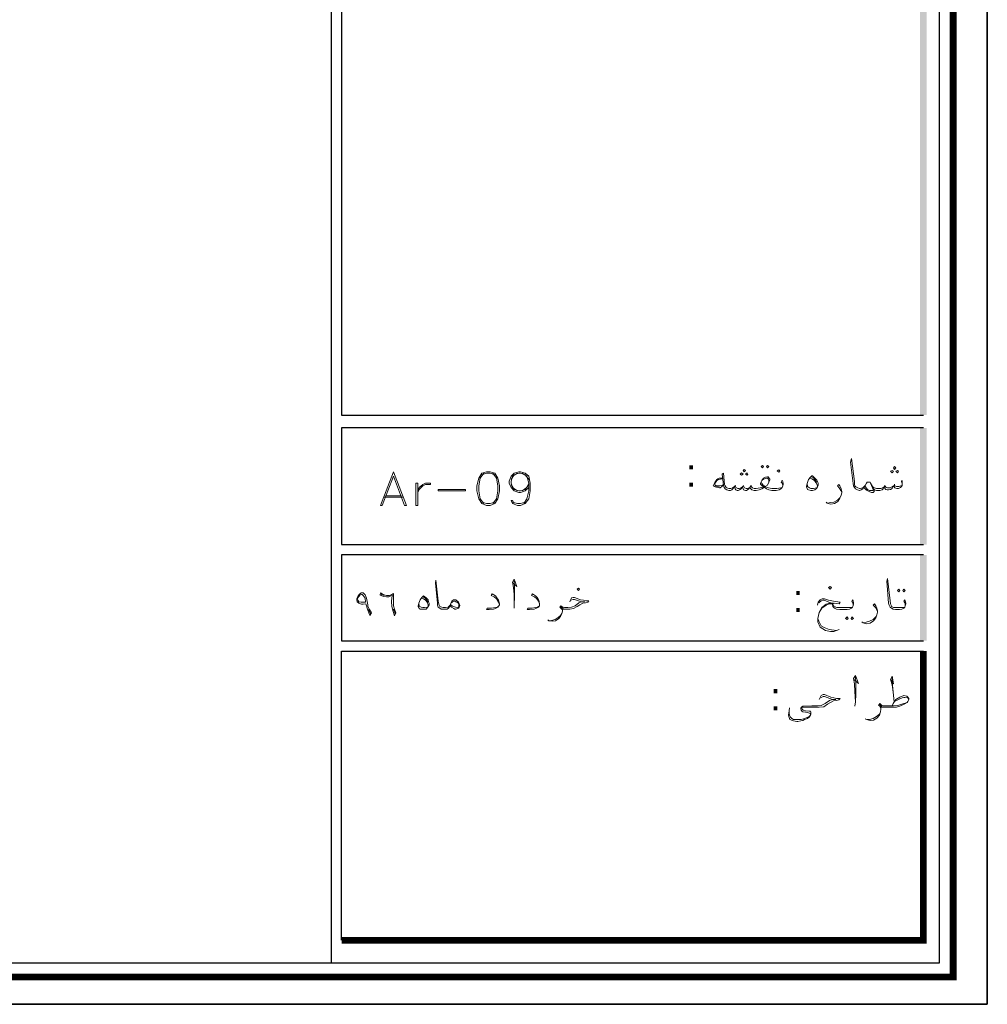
# Model space of a CAD drawing. Header units: metres. Extents: x 5.7 to 89.8, y 4 to 63.5.
# Tile 11 of 16: x 70.7 to 89.8, y 4 to 23.4. Entities that reach past the tile are written whole.
import ezdxf

# ---------------------------------------------------------------- set-up
doc = ezdxf.new("R2010")
doc.units = ezdxf.units.M
doc.header["$MEASUREMENT"] = 0
for name, color, linetype in [('PDF6_KADR', 7, 'Continuous'), ('PDF6_Text', 7, 'Continuous'), ('PDF6_textt', 7, 'Continuous')]:
    doc.layers.add(name, color=color, linetype=linetype)
doc.styles.add('PDF B Mitra', font='BMITRA.TTF')

msp = doc.modelspace()

# ---------------------------------------------------------------- linework, layer by layer
at = {"layer": 'PDF6_KADR', "lineweight": 25}
for points in [[(5.695, 4.013), (89.785, 4.013), (89.785, 63.476), (5.695, 63.476)], [(5.695, 63.476), (89.785, 63.476), (89.785, 4.013), (5.695, 4.013)], [(6.514, 4.832), (88.841, 4.832), (88.841, 62.657), (6.514, 62.657)]]:
    msp.add_lwpolyline(points, close=True, dxfattribs=at)
at = {"layer": 'PDF6_KADR', "lineweight": 0, "const_width": 0.135}
msp.add_lwpolyline([(6.235, 62.937), (6.235, 4.552), (89.111, 4.552), (89.111, 62.937)], close=True, dxfattribs=at)
at = {"layer": 'PDF6_KADR', "lineweight": 25}
for points in [[(76.851, 4.832), (76.851, 62.657)], [(88.524, 42.759), (77.053, 42.759), (77.053, 15.956), (77.053, 15.628), (88.524, 15.628)], [(88.524, 15.378), (77.053, 15.378), (77.053, 13.076), (88.524, 13.076)], [(88.524, 12.874), (82.783, 12.874), (77.053, 12.874), (77.053, 11.179), (82.783, 11.179), (88.524, 11.179)], [(77.053, 5.275), (77.053, 10.976), (78.748, 10.976), (82.783, 10.976), (88.524, 10.976)]]:
    msp.add_lwpolyline(points, dxfattribs=at)
at = {"layer": 'PDF6_KADR', "lineweight": 0, "const_width": 0.135}
msp.add_lwpolyline([(77.053, 5.275), (88.524, 5.275), (88.524, 9.31), (88.524, 10.976)], dxfattribs=at)
at = {"layer": 'PDF6_KADR', "transparency": 33554559}
for points in [[(88.456, 15.628), (88.591, 15.628), (88.456, 42.759)], [(88.591, 15.628), (88.456, 42.759), (88.591, 42.759)], [(88.456, 13.076), (88.591, 13.076), (88.456, 15.378)], [(88.591, 13.076), (88.456, 15.378), (88.591, 15.378)], [(88.456, 11.179), (88.591, 11.179), (88.456, 12.874)], [(88.591, 11.179), (88.456, 12.874), (88.591, 12.874)]]:
    msp.add_solid(points, dxfattribs=at)
at = {"layer": 'PDF6_textt', "lineweight": 20}
for points in [[(88.109, 14.28), (88.09, 14.318), (88.109, 14.338), (88.109, 14.299), (88.109, 14.28), (88.109, 14.241), (88.09, 14.222), (88.071, 14.203), (88.032, 14.184), (88.003, 14.184), (87.965, 14.193), (87.946, 14.212), (87.936, 14.232), (87.907, 14.184), (87.878, 14.164), (87.84, 14.155), (87.811, 14.155), (87.782, 14.164), (87.763, 14.184), (87.753, 14.212), (87.734, 14.174), (87.715, 14.155), (87.666, 14.145), (87.618, 14.145), (87.599, 14.145), (87.56, 14.155), (87.541, 14.174), (87.522, 14.222), (87.483, 14.289), (87.474, 14.309), (87.455, 14.309), (87.435, 14.309), (87.416, 14.309), (87.406, 14.289), (87.377, 14.241), (87.349, 14.203), (87.329, 14.184), (87.329, 14.174), (87.3, 14.155), (87.272, 14.145), (87.262, 14.145), (87.223, 14.155), (87.185, 14.174), (87.166, 14.203), (87.146, 14.232), (87.137, 14.28), (87.089, 14.704), (87.108, 14.771), (87.166, 14.318), (87.166, 14.261), (87.175, 14.232), (87.194, 14.212), (87.233, 14.193), (87.262, 14.184), (87.272, 14.184), (87.281, 14.184), (87.329, 14.193), (87.339, 14.203), (87.349, 14.212), (87.377, 14.241)], [(79.855, 14.482), (79.788, 14.386), (79.759, 14.232), (79.759, 14.135), (79.788, 13.981), (79.855, 13.885)], [(80.077, 14.453), (79.981, 14.482), (79.913, 14.482), (79.817, 14.453)], [(80.038, 13.885), (80.106, 13.981), (80.135, 14.135), (80.135, 14.232), (80.106, 14.386), (80.038, 14.482)], [(80.742, 14.203), (80.674, 14.135), (80.578, 14.106), (80.549, 14.106), (80.453, 14.135), (80.395, 14.203), (80.356, 14.289), (80.356, 14.328), (80.395, 14.424), (80.453, 14.482), (80.549, 14.511), (80.578, 14.511), (80.674, 14.482), (80.742, 14.424), (80.77, 14.289), (80.77, 14.135), (80.742, 13.981), (80.674, 13.885), (80.578, 13.846), (80.52, 13.846), (80.424, 13.885), (80.395, 13.943), (80.424, 13.943), (80.453, 13.885)], [(80.52, 14.135), (80.424, 14.203), (80.395, 14.289), (80.395, 14.328), (80.424, 14.424), (80.52, 14.482)], [(80.395, 14.357), (80.453, 14.453), (80.549, 14.482), (80.578, 14.482), (80.674, 14.453), (80.742, 14.357)], [(80.616, 14.482), (80.703, 14.424), (80.742, 14.289), (80.742, 14.135), (80.703, 13.981), (80.645, 13.885)], [(84.565, 14.386), (84.498, 14.386), (84.469, 14.376), (84.45, 14.357), (84.411, 14.299), (84.382, 14.232), (84.421, 14.212), (84.507, 14.193), (84.517, 14.193), (84.584, 14.251)], [(84.565, 14.376), (84.488, 14.357), (84.45, 14.338), (84.411, 14.28), (84.411, 14.27), (84.421, 14.251), (84.44, 14.241), (84.546, 14.232), (84.584, 14.261)], [(85.75, 14.232), (85.75, 14.251), (85.74, 14.289), (85.721, 14.309), (85.74, 14.347), (85.75, 14.318), (85.759, 14.28), (85.759, 14.261), (85.75, 14.232), (85.74, 14.203), (85.711, 14.174), (85.682, 14.155), (85.625, 14.145), (85.557, 14.145), (85.538, 14.145), (85.48, 14.155), (85.432, 14.174), (85.403, 14.193), (85.393, 14.212), (85.374, 14.193), (85.336, 14.174), (85.287, 14.155), (85.23, 14.145), (85.22, 14.145), (85.191, 14.145), (85.143, 14.155), (85.124, 14.174), (85.104, 14.203), (85.085, 14.174), (85.056, 14.155), (85.037, 14.145), (85.018, 14.145), (84.979, 14.155), (84.97, 14.174), (84.96, 14.212), (84.931, 14.174), (84.902, 14.155), (84.873, 14.145), (84.854, 14.145), (84.825, 14.155), (84.816, 14.174), (84.796, 14.212), (84.767, 14.174), (84.748, 14.155), (84.719, 14.145), (84.7, 14.145), (84.69, 14.145), (84.652, 14.155), (84.613, 14.174), (84.594, 14.203), (84.584, 14.251), (84.556, 14.463), (84.584, 14.482), (84.604, 14.261), (84.613, 14.232), (84.633, 14.203), (84.652, 14.193), (84.69, 14.184), (84.7, 14.184), (84.729, 14.184), (84.758, 14.193), (84.796, 14.212), (84.816, 14.232), (84.825, 14.203), (84.864, 14.184), (84.893, 14.184), (84.931, 14.193), (84.96, 14.212), (84.979, 14.232), (84.999, 14.193), (85.027, 14.184), (85.056, 14.184), (85.104, 14.203), (85.124, 14.232), (85.133, 14.212), (85.153, 14.193), (85.191, 14.184), (85.22, 14.184), (85.23, 14.184), (85.307, 14.193), (85.374, 14.212), (85.336, 14.241), (85.316, 14.27), (85.316, 14.289), (85.336, 14.338), (85.374, 14.386), (85.413, 14.405), (85.451, 14.415), (85.461, 14.415), (85.48, 14.395), (85.499, 14.367), (85.499, 14.347), (85.48, 14.309), (85.451, 14.251), (85.403, 14.222), (85.442, 14.203), (85.47, 14.193), (85.538, 14.184), (85.557, 14.184), (85.634, 14.184), (85.711, 14.193), (85.74, 14.203)], [(85.48, 14.309), (85.48, 14.338), (85.461, 14.376), (85.451, 14.386), (85.432, 14.386), (85.374, 14.367), (85.336, 14.338)], [(86.289, 14.386), (86.328, 14.376), (86.376, 14.338), (86.405, 14.299), (86.434, 14.241), (86.434, 14.222)], [(86.318, 14.415), (86.366, 14.386), (86.405, 14.328), (86.424, 14.309)], [(80.742, 14.261), (80.674, 14.164), (80.578, 14.135), (80.549, 14.135), (80.453, 14.164), (80.395, 14.261)], [(80.742, 14.289), (80.703, 14.203), (80.616, 14.135)], [(84.507, 14.212), (84.411, 14.232)], [(84.825, 14.241), (84.816, 14.232)], [(84.979, 14.241), (84.979, 14.232)], [(85.133, 14.241), (85.124, 14.232)], [(85.326, 14.309), (85.336, 14.28), (85.365, 14.251), (85.403, 14.222)], [(86.414, 14.193), (86.357, 14.184), (86.308, 14.184), (86.28, 14.193), (86.241, 14.222), (86.231, 14.28)], [(86.915, 14.106), (86.896, 14.145), (86.867, 14.193), (86.828, 14.232), (86.857, 14.261), (86.877, 14.232), (86.906, 14.174), (86.915, 14.126), (86.915, 14.097), (86.906, 14.049), (86.877, 13.991), (86.838, 13.924), (86.771, 13.885), (86.703, 13.875), (86.626, 13.895), (86.607, 13.914)], [(87.541, 14.174), (87.551, 14.145), (87.551, 14.126), (87.532, 14.106), (87.503, 14.106), (87.455, 14.126), (87.416, 14.145), (87.387, 14.164), (87.349, 14.203)], [(87.483, 14.289), (87.503, 14.241), (87.532, 14.164), (87.532, 14.145), (87.522, 14.145), (87.503, 14.145), (87.464, 14.145), (87.426, 14.164), (87.397, 14.193), (87.368, 14.232)], [(87.522, 14.222), (87.541, 14.203), (87.56, 14.193), (87.599, 14.184), (87.618, 14.184), (87.686, 14.184), (87.724, 14.193), (87.753, 14.212), (87.763, 14.232), (87.792, 14.203), (87.82, 14.193), (87.869, 14.193), (87.907, 14.212), (87.936, 14.232), (87.955, 14.241), (87.965, 14.232), (87.994, 14.222), (88.042, 14.222), (88.081, 14.232), (88.109, 14.241)], [(87.772, 14.241), (87.763, 14.232)], [(87.955, 14.27), (87.955, 14.241)], [(77.891, 14.01), (78.266, 14.01)], [(77.92, 14.039), (78.237, 14.039)], [(86.636, 13.895), (86.694, 13.904), (86.761, 13.914), (86.828, 13.952), (86.877, 14.001), (86.906, 14.049)], [(79.817, 13.914), (79.913, 13.885), (79.981, 13.885), (80.077, 13.914)], [(80.674, 13.914), (80.578, 13.885), (80.52, 13.885), (80.424, 13.914)], [(79.191, 11.872), (79.172, 11.843), (79.162, 11.824), (79.133, 11.805), (79.095, 11.805), (79.066, 11.805), (79.056, 11.805), (79.018, 11.805), (78.989, 11.824), (78.96, 11.843), (78.941, 11.882), (78.941, 11.92), (78.902, 12.315), (78.912, 12.373), (78.96, 11.959), (78.969, 11.901), (78.979, 11.882), (78.989, 11.853), (79.027, 11.843), (79.056, 11.834), (79.066, 11.834), (79.104, 11.834), (79.152, 11.843), (79.181, 11.872), (79.201, 11.891)], [(80.433, 12.315), (80.51, 12.248), (80.453, 12.392), (80.424, 12.334), (80.443, 12.228), (80.453, 12.094), (80.453, 11.901), (80.453, 11.824)], [(80.453, 11.901), (80.462, 12.036), (80.462, 12.257), (80.453, 12.354)], [(88.167, 11.872), (88.167, 11.901), (88.158, 11.93), (88.138, 11.959), (88.158, 11.988), (88.167, 11.968), (88.177, 11.92), (88.177, 11.911), (88.167, 11.872), (88.158, 11.843), (88.138, 11.824), (88.1, 11.805), (88.052, 11.795), (87.975, 11.795), (87.926, 11.805), (87.898, 11.824), (87.869, 11.843), (87.849, 11.882), (87.84, 11.92), (87.801, 12.354), (87.82, 12.411), (87.869, 11.968), (87.878, 11.911), (87.888, 11.882), (87.898, 11.853), (87.936, 11.834), (87.975, 11.834), (88.052, 11.834), (88.138, 11.834), (88.158, 11.843)], [(77.833, 12.094), (77.891, 12.074)], [(78.661, 12.045), (78.7, 12.017), (78.738, 11.968), (78.758, 11.939)], [(80.164, 11.911), (80.135, 11.959), (80.106, 12.007), (80.058, 12.045), (80, 12.074), (80.019, 12.103), (80.087, 12.065), (80.116, 12.026), (80.144, 11.978), (80.164, 11.911), (80.164, 11.891), (80.154, 11.872), (80.135, 11.843), (80.087, 11.814), (80.048, 11.805), (79.961, 11.795), (79.913, 11.795), (79.923, 11.824), (80.01, 11.824), (80.087, 11.834), (80.125, 11.843), (80.154, 11.872)], [(80.953, 11.911), (80.934, 11.959), (80.905, 12.007), (80.857, 12.045), (80.799, 12.074), (80.819, 12.103), (80.876, 12.065), (80.915, 12.026), (80.944, 11.978), (80.953, 11.911), (80.953, 11.891), (80.953, 11.872), (80.934, 11.843), (80.886, 11.814), (80.848, 11.805), (80.761, 11.795), (80.713, 11.795), (80.722, 11.824), (80.809, 11.824), (80.876, 11.834), (80.915, 11.843), (80.953, 11.872)], [(81.551, 11.949), (81.589, 12.026), (81.618, 12.036), (81.647, 12.036), (81.762, 11.988), (81.82, 11.978), (81.868, 11.968), (81.926, 11.968), (81.907, 11.939), (81.859, 11.93), (81.811, 11.92), (81.753, 11.891), (81.695, 11.853), (81.628, 11.814), (81.551, 11.805), (81.454, 11.805), (81.425, 11.805), (81.406, 11.805), (81.406, 11.766), (81.396, 11.718), (81.368, 11.66), (81.329, 11.612), (81.271, 11.573), (81.204, 11.564), (81.136, 11.573), (81.117, 11.593)], [(78.748, 11.843), (78.69, 11.834), (78.652, 11.834), (78.623, 11.843), (78.584, 11.862), (78.575, 11.92)], [(78.623, 12.026), (78.671, 12.007), (78.709, 11.978), (78.738, 11.939), (78.758, 11.891), (78.758, 11.862)], [(79.22, 11.93), (79.239, 11.949), (79.268, 11.959), (79.287, 11.959), (79.307, 11.949), (79.326, 11.939), (79.355, 11.92), (79.364, 11.882), (79.364, 11.872), (79.355, 11.843), (79.335, 11.834), (79.297, 11.843), (79.239, 11.862), (79.21, 11.891)], [(81.406, 11.776), (81.396, 11.805), (81.377, 11.824), (81.358, 11.843), (81.377, 11.872), (81.416, 11.843), (81.445, 11.834), (81.454, 11.834), (81.512, 11.834), (81.589, 11.843), (81.657, 11.872), (81.734, 11.93), (81.782, 11.949), (81.849, 11.949), (81.782, 11.949), (81.647, 11.997), (81.618, 11.997), (81.57, 11.978)], [(81.425, 11.814), (81.396, 11.834), (81.368, 11.853)], [(86.434, 11.882), (86.453, 11.939), (86.491, 11.988), (86.53, 12.007), (86.578, 12.007), (86.655, 11.978), (86.751, 11.959), (86.886, 11.939), (86.867, 11.911), (86.694, 11.93), (86.617, 11.959), (86.568, 11.978), (86.54, 11.978), (86.511, 11.968), (86.462, 11.93)], [(86.867, 11.4), (86.761, 11.362), (86.694, 11.362), (86.597, 11.381), (86.491, 11.448), (86.443, 11.554), (86.443, 11.622), (86.472, 11.737), (86.52, 11.824), (86.607, 11.882), (86.674, 11.911), (86.723, 11.911), (86.78, 11.92)], [(86.703, 11.93), (86.607, 11.901), (86.52, 11.834), (86.472, 11.737)], [(87.137, 11.872), (87.137, 11.901), (87.127, 11.93), (87.117, 11.959), (87.127, 11.988), (87.137, 11.968), (87.146, 11.92), (87.146, 11.911), (87.137, 11.872), (87.127, 11.843), (87.108, 11.824), (87.069, 11.805), (87.021, 11.795), (86.954, 11.795), (86.877, 11.795), (86.809, 11.805), (86.771, 11.824), (86.742, 11.853), (86.732, 11.901), (86.732, 11.93)], [(86.732, 11.901), (86.751, 11.872), (86.8, 11.843), (86.819, 11.834), (86.877, 11.834), (86.954, 11.834), (87.031, 11.834), (87.108, 11.834), (87.127, 11.843)], [(87.618, 11.756), (87.599, 11.795), (87.58, 11.834), (87.532, 11.882), (87.56, 11.911), (87.589, 11.872), (87.609, 11.824), (87.618, 11.766), (87.618, 11.747), (87.609, 11.689), (87.589, 11.631), (87.541, 11.573), (87.474, 11.525), (87.406, 11.516), (87.339, 11.535), (87.31, 11.554)], [(77.583, 11.795), (77.621, 11.708)], [(78.074, 11.805), (78.112, 11.708)], [(81.146, 11.573), (81.194, 11.583), (81.262, 11.602), (81.319, 11.631), (81.368, 11.679), (81.396, 11.718)], [(87.349, 11.535), (87.397, 11.545), (87.464, 11.564), (87.532, 11.602), (87.589, 11.651), (87.609, 11.689)], [(86.443, 11.622), (86.462, 11.564), (86.511, 11.477), (86.568, 11.439), (86.665, 11.4), (86.809, 11.381)], [(87.156, 10.418), (87.243, 10.341), (87.185, 10.495), (87.146, 10.437), (87.166, 10.331), (87.175, 10.177), (87.185, 9.975), (87.175, 9.888)], [(87.878, 10.418), (87.936, 10.331), (87.907, 10.485), (87.878, 10.418), (87.907, 10.312), (87.926, 10.167), (87.946, 9.975)], [(87.185, 9.975), (87.194, 10.119), (87.194, 10.35), (87.185, 10.466)], [(87.926, 10.167), (87.907, 10.37), (87.907, 10.476)], [(86.472, 10.023), (86.511, 10.1), (86.549, 10.119), (86.578, 10.119), (86.703, 10.071), (86.761, 10.052), (86.809, 10.042), (86.886, 10.042), (86.857, 10.013), (86.809, 10.004), (86.751, 9.994), (86.694, 9.965), (86.636, 9.927), (86.559, 9.878), (86.472, 9.869), (86.366, 9.869), (86.28, 9.869), (86.154, 9.869), (86.145, 9.869), (86.135, 9.869), (86.125, 9.85), (86.135, 9.83), (86.154, 9.811), (86.202, 9.801), (86.27, 9.792), (86.299, 9.792), (86.308, 9.772), (86.308, 9.734), (86.299, 9.715), (86.27, 9.676), (86.241, 9.647), (86.183, 9.628), (86.145, 9.609), (86.106, 9.599), (86.048, 9.589), (86.029, 9.589), (85.962, 9.599), (85.942, 9.609), (85.894, 9.628), (85.875, 9.667), (85.865, 9.715), (85.875, 9.801), (85.885, 9.859)], [(87.907, 9.898), (87.926, 9.946), (87.955, 9.984), (87.984, 10.023), (88.061, 10.071), (88.138, 10.1), (88.196, 10.09), (88.215, 10.071), (88.235, 10.042), (88.235, 10.023), (88.215, 9.984), (88.206, 9.965), (88.158, 9.936), (88.061, 9.888), (87.994, 9.869), (87.888, 9.869), (87.743, 9.869), (87.715, 9.869), (87.686, 9.869), (87.686, 9.83), (87.676, 9.782), (87.657, 9.715), (87.609, 9.657), (87.541, 9.618), (87.474, 9.609), (87.406, 9.628), (87.377, 9.638)], [(85.875, 9.801), (85.875, 9.744), (85.885, 9.715), (85.904, 9.676), (85.933, 9.647), (85.962, 9.628), (86.01, 9.628), (86.039, 9.628), (86.116, 9.628), (86.164, 9.638), (86.231, 9.667), (86.28, 9.695), (86.289, 9.705), (86.299, 9.724), (86.289, 9.744), (86.28, 9.753), (86.241, 9.763), (86.202, 9.772), (86.145, 9.782), (86.125, 9.792), (86.116, 9.811), (86.106, 9.84), (86.106, 9.85), (86.116, 9.869), (86.125, 9.878), (86.145, 9.888), (86.328, 9.898), (86.366, 9.898), (86.434, 9.898), (86.511, 9.907), (86.588, 9.946), (86.674, 10.004), (86.732, 10.023), (86.8, 10.023), (86.732, 10.023), (86.578, 10.081), (86.549, 10.081), (86.501, 10.052)], [(87.686, 9.84), (87.676, 9.869), (87.666, 9.888), (87.637, 9.907), (87.666, 9.946), (87.705, 9.907), (87.734, 9.898), (87.743, 9.898), (87.936, 9.898), (88.023, 9.907), (88.119, 9.936), (88.206, 9.965)], [(87.715, 9.878), (87.676, 9.898), (87.657, 9.927)], [(87.955, 9.984), (88.032, 10.023), (88.109, 10.052), (88.138, 10.061), (88.158, 10.061), (88.215, 10.052), (88.235, 10.023)], [(87.416, 9.628), (87.464, 9.628), (87.532, 9.647), (87.599, 9.686), (87.657, 9.734), (87.676, 9.782)]]:
    msp.add_lwpolyline(points, dxfattribs=at)
for points in [[(84.989, 14.511), (85.018, 14.54), (84.989, 14.559), (84.97, 14.54)], [(85.355, 14.636), (85.374, 14.617), (85.355, 14.588), (85.326, 14.617)], [(85.451, 14.636), (85.48, 14.617), (85.451, 14.588), (85.432, 14.617)], [(87.955, 14.559), (87.984, 14.588), (87.955, 14.617), (87.936, 14.588)], [(78.074, 14.511), (77.823, 13.846), (77.852, 13.846), (78.074, 14.424), (78.295, 13.846), (78.334, 13.846)], [(79.913, 14.511), (79.817, 14.482), (79.759, 14.386), (79.721, 14.232), (79.721, 14.135), (79.759, 13.981), (79.817, 13.885), (79.913, 13.846), (79.981, 13.846), (80.077, 13.885), (80.135, 13.981), (80.164, 14.135), (80.164, 14.232), (80.135, 14.386), (80.077, 14.482), (79.981, 14.511)], [(84.941, 14.444), (84.97, 14.463), (84.941, 14.492), (84.912, 14.463)], [(85.047, 14.444), (85.066, 14.463), (85.047, 14.492), (85.018, 14.463)], [(85.673, 14.501), (85.692, 14.53), (85.673, 14.55), (85.644, 14.53)], [(86.328, 14.434), (86.337, 14.434), (86.385, 14.386), (86.424, 14.347), (86.443, 14.309), (86.453, 14.28), (86.453, 14.251), (86.434, 14.212), (86.414, 14.184), (86.385, 14.155), (86.337, 14.145), (86.308, 14.145), (86.26, 14.155), (86.241, 14.164), (86.231, 14.184), (86.222, 14.212), (86.222, 14.222), (86.231, 14.28), (86.26, 14.357), (86.299, 14.405)], [(87.907, 14.492), (87.936, 14.521), (87.907, 14.54), (87.878, 14.521)], [(88.013, 14.492), (88.032, 14.521), (88.013, 14.54), (87.984, 14.521)], [(78.555, 13.846), (78.555, 14.289), (78.517, 14.289), (78.517, 13.846)], [(78.806, 14.289), (78.806, 14.261), (78.709, 14.261), (78.652, 14.232), (78.584, 14.164), (78.555, 14.106), (78.584, 14.203), (78.652, 14.261), (78.709, 14.289)], [(79.499, 14.135), (78.96, 14.135), (78.96, 14.164), (79.499, 14.164)], [(86.684, 12.2), (86.713, 12.228), (86.684, 12.248), (86.655, 12.228)], [(77.611, 11.679), (77.573, 11.785), (77.534, 11.911), (77.477, 11.901), (77.448, 11.901), (77.39, 11.92), (77.361, 11.949), (77.351, 11.988), (77.351, 12.007), (77.371, 12.055), (77.4, 12.094), (77.438, 12.122), (77.467, 12.122), (77.477, 12.122), (77.515, 12.084), (77.544, 12.017), (77.573, 11.891), (77.573, 11.853), (77.602, 11.795), (77.64, 11.728)], [(77.525, 11.939), (77.477, 11.939), (77.438, 11.939), (77.39, 11.949), (77.371, 11.978), (77.361, 11.988), (77.371, 12.026), (77.39, 12.055), (77.419, 12.084), (77.448, 12.094), (77.457, 12.094), (77.477, 12.074), (77.515, 12.017)], [(78.093, 11.67), (78.064, 11.776), (78.045, 11.862), (78.035, 11.949), (78.045, 12.036), (78.054, 12.074), (78.026, 12.065), (77.987, 12.045), (77.939, 12.045), (77.881, 12.055), (77.843, 12.065), (77.833, 12.074), (77.814, 12.084), (77.823, 12.122), (77.852, 12.103), (77.891, 12.084), (77.939, 12.074), (77.997, 12.074), (78.045, 12.094), (78.074, 12.113), (78.074, 12.026), (78.074, 11.959), (78.074, 11.872), (78.093, 11.805), (78.122, 11.728)], [(78.671, 12.065), (78.719, 12.026), (78.758, 11.988), (78.767, 11.949), (78.777, 11.92), (78.777, 11.891), (78.758, 11.853), (78.748, 11.834), (78.719, 11.805), (78.671, 11.805), (78.652, 11.805), (78.603, 11.805), (78.584, 11.814), (78.575, 11.834), (78.565, 11.853), (78.565, 11.862), (78.575, 11.92), (78.603, 11.988), (78.632, 12.036)], [(81.724, 12.171), (81.743, 12.2), (81.724, 12.219), (81.695, 12.2)], [(88.042, 12.2), (88.061, 12.171), (88.042, 12.142), (88.013, 12.171)], [(88.138, 12.2), (88.167, 12.171), (88.138, 12.142), (88.119, 12.171)], [(79.191, 11.872), (79.21, 11.92), (79.229, 11.959), (79.258, 11.988), (79.268, 11.988), (79.287, 11.988), (79.307, 11.988), (79.355, 11.939), (79.374, 11.911), (79.384, 11.882), (79.384, 11.872), (79.374, 11.843), (79.355, 11.824), (79.345, 11.814), (79.307, 11.805), (79.287, 11.805), (79.268, 11.814), (79.22, 11.843)], [(87.021, 11.651), (87.04, 11.622), (87.021, 11.602), (86.992, 11.622)], [(87.117, 11.651), (87.146, 11.622), (87.117, 11.602), (87.098, 11.622)]]:
    msp.add_lwpolyline(points, close=True, dxfattribs=at)

# ---------------------------------------------------------------- texts
at = {"layer": 'PDF6_Text', "char_height": 0.544, "attachment_point": 7, "style": 'PDF B Mitra'}
for insert in [(83.843, 14.22), (85.952, 11.745), (85.509, 9.809)]:
    msp.add_mtext(':', dxfattribs=dict(at, insert=insert))

doc.saveas('drawing.dxf')
